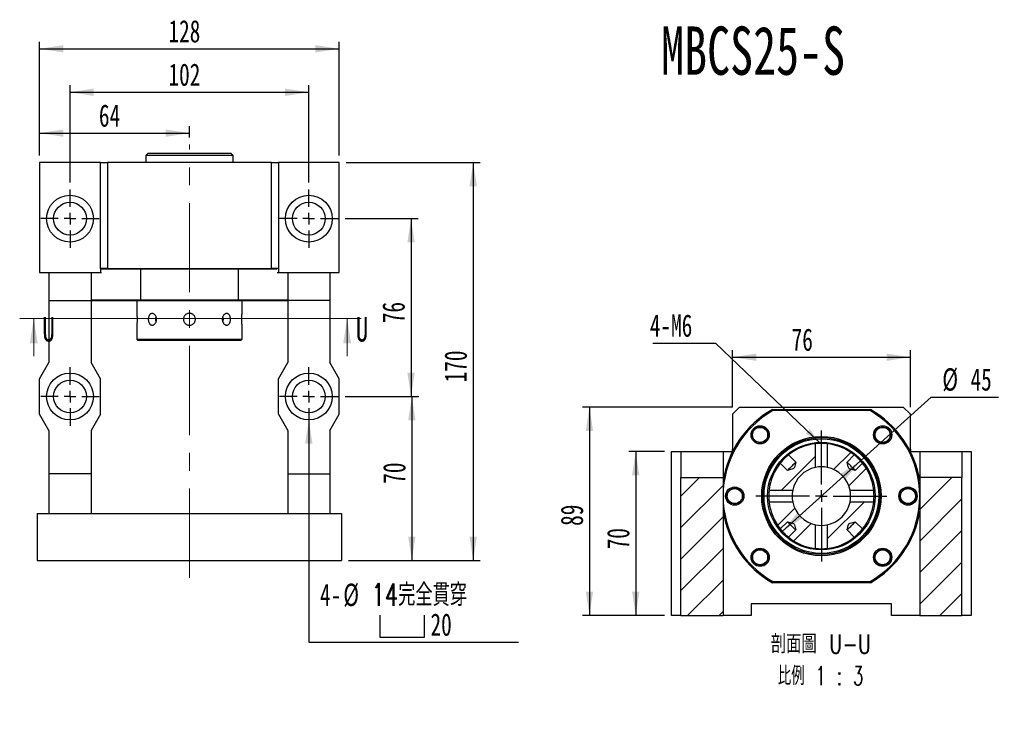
# Model space of a CAD drawing. Header units: millimetres. Extents: x 26 to 284, y 9 to 193.
# Tile 2 of 4: x 36 to 176, y 94 to 193. Entities that reach past the tile are written whole.
import ezdxf

# ---------------------------------------------------------------- set-up
doc = ezdxf.new("R2010")
doc.units = ezdxf.units.MM
doc.linetypes.add('CENTERX2', pattern=[20.32, 12.7, -2.54, 2.54, -2.54])
doc.layers.add('圖層0', color=7, linetype='Continuous')
doc.styles.add('SLDTEXTSTYLE0', font='TXT', dxfattribs={"width": 0.7})
doc.styles.add('SLDTEXTSTYLE1', font='TXT', dxfattribs={"width": 0.7, "bigfont": 'bigfont'})
doc.styles.add('SLDTEXTSTYLE3', font='TXT', dxfattribs={"width": 0.75})
doc.styles.add('SLDTEXTSTYLE4', font='TXT', dxfattribs={"width": 0.75, "bigfont": 'bigfont'})
doc.styles.add('SLDTEXTSTYLE5', font='TXT', dxfattribs={"width": 0.65625, "bigfont": 'bigfont'})
doc.dimstyles.new('SLDDIMSTYLE2', dxfattribs={"dimtxt": 0.18, "dimasz": 2.5, "dimexe": 0, "dimexo": 0.0625, "dimgap": 0, "dimtad": 0, "dimtih": 1, "dimtoh": 1, "dimdec": 0, "dimrnd": 1e-09, "dimzin": 0, "dimdsep": 46, "dimtxsty": 'Standard', "dimsah": 1, "dimcen": 0.09, "dimadec": 0, "dimazin": 0, "dimtfac": 2.5, "dimtdec": 0, "dimtofl": 0, "dimtmove": 0, "dimatfit": 3, "dimfxl": 0, "dimfrac": 2, "dimtolj": 1, "dimtzin": 0, "dimarcsym": 0})
doc.dimstyles.new('SLDDIMSTYLE3', dxfattribs={"dimtxt": 3.389974, "dimasz": 2.5, "dimexe": 0, "dimexo": 0.0625, "dimgap": 0.847493, "dimtad": 1, "dimlfac": 3, "dimrnd": 1e-09, "dimzin": 12, "dimdsep": 46, "dimtxsty": 'SLDTEXTSTYLE0', "dimsah": 1, "dimcen": 0.09, "dimadec": 0, "dimazin": 3, "dimtfac": 1, "dimtofl": 0, "dimtmove": 0, "dimatfit": 3, "dimfxl": 0, "dimfrac": 2, "dimtolj": 1, "dimtzin": 12, "dimarcsym": 0})
doc.dimstyles.new('SLDDIMSTYLE4', dxfattribs={"dimtxt": 3.389974, "dimasz": 2.5, "dimexe": 0, "dimexo": 0.0625, "dimgap": 0.847493, "dimtad": 0, "dimtih": 1, "dimtoh": 1, "dimlfac": 3, "dimrnd": 1e-09, "dimzin": 12, "dimdsep": 46, "dimtxsty": 'SLDTEXTSTYLE0', "dimsah": 1, "dimcen": 0, "dimadec": 0, "dimazin": 3, "dimtfac": 1, "dimtofl": 0, "dimtmove": 0, "dimatfit": 3, "dimfxl": 0, "dimfrac": 2, "dimtolj": 1, "dimtzin": 12, "dimarcsym": 0})
doc.dimstyles.new('SLDDIMSTYLE5', dxfattribs={"dimtxt": 3.389974, "dimasz": 2.5, "dimexe": 0, "dimexo": 0.0625, "dimgap": 0.847493, "dimtad": 0, "dimtih": 1, "dimtoh": 1, "dimlfac": 3, "dimrnd": 1e-09, "dimzin": 12, "dimdsep": 46, "dimtxsty": 'SLDTEXTSTYLE0', "dimsah": 1, "dimcen": 0, "dimadec": 0, "dimazin": 3, "dimtfac": 1, "dimtmove": 0, "dimatfit": 3, "dimfxl": 0, "dimfrac": 2, "dimtolj": 1, "dimtzin": 12, "dimarcsym": 0})

# ---------------------------------------------------------------- blocks, each defined once
blk = doc.blocks.new('_D_1')
at = {"layer": '圖層0', "color": 7}
for p, q in [((82.09, 139.59), (92.59, 139.59)), ((91.59, 139.59), (91.59, 116.26)), ((82.59, 116.26), (92.59, 116.26))]:
    blk.add_line(p, q, dxfattribs=at)
for points in [[(91.59, 139.59), (91.07, 136.2), (92.11, 136.2)], [(91.59, 116.26), (92.11, 119.65), (91.07, 119.65)]]:
    blk.add_solid(points, dxfattribs=at)
at = {"layer": '圖層0', "color": 7, "insert": (87.5, 127.17), "char_height": 3.175, "attachment_point": 1, "rotation": 90, "style": 'SLDTEXTSTYLE0'}
blk.add_mtext('70', dxfattribs=at)
blk = doc.blocks.new('_D_2')
at = {"layer": '圖層0', "color": 7}
for p, q in [((82.26, 172.93), (101.33, 172.93)), ((100.33, 172.93), (100.33, 116.26)), ((82.59, 116.26), (101.33, 116.26))]:
    blk.add_line(p, q, dxfattribs=at)
for points in [[(100.33, 172.93), (99.81, 169.54), (100.85, 169.54)], [(100.33, 116.26), (100.85, 119.65), (99.81, 119.65)]]:
    blk.add_solid(points, dxfattribs=at)
at = {"layer": '圖層0', "color": 7, "insert": (96.24, 141.61), "char_height": 3.175, "attachment_point": 1, "rotation": 90, "style": 'SLDTEXTSTYLE0'}
blk.add_mtext('170', dxfattribs=at)
blk = doc.blocks.new('_D_3')
at = {"layer": '圖層0', "color": 7}
for p, q in [((38.59, 173.93), (38.59, 178.1)), ((59.92, 176.5), (59.92, 178.1)), ((38.59, 177.1), (59.92, 177.1))]:
    blk.add_line(p, q, dxfattribs=at)
for points in [[(38.59, 177.1), (41.98, 176.58), (41.98, 177.62)], [(59.92, 177.1), (56.53, 177.62), (56.53, 176.58)]]:
    blk.add_solid(points, dxfattribs=at)
at = {"layer": '圖層0', "color": 7, "insert": (47.04, 181.19), "char_height": 3.175, "attachment_point": 1, "style": 'SLDTEXTSTYLE0'}
blk.add_mtext('64', dxfattribs=at)
blk = doc.blocks.new('_D_4')
at = {"layer": '圖層0', "color": 7}
for p, q in [((38.59, 173.93), (38.59, 190.11)), ((81.26, 173.93), (81.26, 190.11)), ((38.59, 189.11), (81.26, 189.11))]:
    blk.add_line(p, q, dxfattribs=at)
for points in [[(38.59, 189.11), (41.98, 188.59), (41.98, 189.63)], [(81.26, 189.11), (77.87, 189.63), (77.87, 188.59)]]:
    blk.add_solid(points, dxfattribs=at)
at = {"layer": '圖層0', "color": 7, "insert": (56.94, 193.2), "char_height": 3.175, "attachment_point": 1, "style": 'SLDTEXTSTYLE0'}
blk.add_mtext('128', dxfattribs=at)
blk = doc.blocks.new('SW_SYMBOL_HOLE_SPOT')
at = {"layer": '圖層0', "color": 0}
for p, q in [((0, 875), (0, 75)), ((1600, 75), (1600, 875)), ((0, 75), (1600, 75))]:
    blk.add_line(p, q, dxfattribs=at)
blk = doc.blocks.new('_D_5')
at = {"layer": '圖層0'}
for p, q in [((76.92, 136.26), (76.92, 104.61)), ((76.92, 104.61), (106.76, 104.61))]:
    blk.add_line(p, q, dxfattribs=at)
blk.add_solid([(76.92, 136.26), (76.4, 132.87), (77.45, 132.87)], dxfattribs=at)
at = {"layer": '圖層0', "xscale": 0.003964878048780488, "yscale": 0.003964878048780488, "zscale": 0.003964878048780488}
blk.add_blockref('SW_SYMBOL_HOLE_SPOT', (87.05, 105), dxfattribs=at)
at = {"layer": '圖層0', "char_height": 3.175, "attachment_point": 1}
for s, insert, style in [('4-', (78.51, 112.94), 'SLDTEXTSTYLE0'), ('%%c', (81.83, 112.94), 'SLDTEXTSTYLE0'), ('14\\M+18AAE\\M+19153\\M+18AD1\\M+190FA', (85.85, 112.94), 'SLDTEXTSTYLE1'), ('20', (94.25, 108.7), 'SLDTEXTSTYLE0')]:
    blk.add_mtext(s, dxfattribs=dict(at, insert=insert, style=style))
blk = doc.blocks.new('_D_6')
at = {"layer": '圖層0', "color": 7}
for p, q in [((42.92, 170.09), (42.92, 183.93)), ((76.92, 170.09), (76.92, 183.93)), ((42.92, 182.93), (76.92, 182.93))]:
    blk.add_line(p, q, dxfattribs=at)
for points in [[(42.92, 182.93), (46.31, 182.4), (46.31, 183.45)], [(76.92, 182.93), (73.53, 183.45), (73.53, 182.4)]]:
    blk.add_solid(points, dxfattribs=at)
at = {"layer": '圖層0', "color": 7, "insert": (56.94, 187.02), "char_height": 3.175, "attachment_point": 1, "style": 'SLDTEXTSTYLE0'}
blk.add_mtext('102', dxfattribs=at)
blk = doc.blocks.new('_D_7')
at = {"layer": '圖層0', "color": 7}
for p, q in [((82.09, 164.93), (92.48, 164.93)), ((91.48, 164.93), (91.48, 139.59)), ((82.09, 139.59), (92.48, 139.59))]:
    blk.add_line(p, q, dxfattribs=at)
for points in [[(91.48, 164.93), (90.96, 161.54), (92, 161.54)], [(91.48, 139.59), (92, 142.98), (90.96, 142.98)]]:
    blk.add_solid(points, dxfattribs=at)
at = {"layer": '圖層0', "color": 7, "insert": (87.39, 150.04), "char_height": 3.175, "attachment_point": 1, "rotation": 90, "style": 'SLDTEXTSTYLE0'}
blk.add_mtext('76', dxfattribs=at)
blk = doc.blocks.new('SW_CENTERMARKSYMBOL_2')
at = {"layer": '圖層0', "color": 0}
for p, q in [((0, 1.67), (0, 4.17)), ((-1.67, 0), (-4.17, 0)), ((0, 0), (-0.83, 0)), ((0, 0), (0, 0.83)), ((0, 0), (0, -0.83)), ((0, 0), (0.83, 0)), ((1.67, 0), (4.17, 0)), ((0, -1.67), (0, -4.17))]:
    blk.add_line(p, q, dxfattribs=at)
blk = doc.blocks.new('SW_CENTERMARKSYMBOL_3')
at = {"layer": '圖層0', "color": 0}
for p, q in [((0, 1.67), (0, 4.17)), ((-1.67, 0), (-4.17, 0)), ((0, 0), (-0.83, 0)), ((0, 0), (0, 0.83)), ((0, 0), (0, -0.83)), ((0, 0), (0.83, 0)), ((1.67, 0), (4.17, 0)), ((0, -1.67), (0, -4.17))]:
    blk.add_line(p, q, dxfattribs=at)
blk = doc.blocks.new('SW_CENTERMARKSYMBOL_4')
at = {"layer": '圖層0', "color": 0}
for p, q in [((0, 1.67), (0, 4.17)), ((-1.67, 0), (-4.17, 0)), ((0, 0), (-0.83, 0)), ((0, 0), (0, 0.83)), ((0, 0), (0, -0.83)), ((0, 0), (0.83, 0)), ((1.67, 0), (4.17, 0)), ((0, -1.67), (0, -4.17))]:
    blk.add_line(p, q, dxfattribs=at)
blk = doc.blocks.new('SW_CENTERMARKSYMBOL_5')
at = {"layer": '圖層0', "color": 0}
for p, q in [((0, 1.67), (0, 4.17)), ((-1.67, 0), (-4.17, 0)), ((0, 0), (-0.83, 0)), ((0, 0), (0, 0.83)), ((0, 0), (0, -0.83)), ((0, 0), (0.83, 0)), ((1.67, 0), (4.17, 0)), ((0, -1.67), (0, -4.17))]:
    blk.add_line(p, q, dxfattribs=at)
blk = doc.blocks.new('_D_8')
at = {"layer": '圖層0', "color": 7}
for p, q in [((127.57, 131.74), (122.47, 131.74)), ((123.47, 131.74), (123.47, 108.41)), ((127.57, 108.41), (122.47, 108.41))]:
    blk.add_line(p, q, dxfattribs=at)
for points in [[(123.47, 131.74), (122.95, 128.35), (123.99, 128.35)], [(123.47, 108.41), (123.99, 111.8), (122.95, 111.8)]]:
    blk.add_solid(points, dxfattribs=at)
at = {"layer": '圖層0', "color": 7, "insert": (119.38, 117.83), "char_height": 3.175, "attachment_point": 1, "rotation": 90, "style": 'SLDTEXTSTYLE0'}
blk.add_mtext('70', dxfattribs=at)
blk = doc.blocks.new('_D_9')
at = {"layer": '圖層0', "color": 7}
for p, q in [((137.24, 138.08), (115.88, 138.08)), ((116.88, 138.08), (116.88, 108.41)), ((127.57, 108.41), (115.88, 108.41))]:
    blk.add_line(p, q, dxfattribs=at)
for points in [[(116.88, 138.08), (116.36, 134.69), (117.4, 134.69)], [(116.88, 108.41), (117.4, 111.8), (116.36, 111.8)]]:
    blk.add_solid(points, dxfattribs=at)
at = {"layer": '圖層0', "color": 7, "insert": (112.79, 121.17), "char_height": 3.175, "attachment_point": 1, "rotation": 90, "style": 'SLDTEXTSTYLE0'}
blk.add_mtext('89', dxfattribs=at)
blk = doc.blocks.new('_D_10')
at = {"layer": '圖層0', "color": 7}
for p, q in [((137.24, 138.08), (137.24, 146.19)), ((162.57, 138.08), (162.57, 146.19)), ((137.24, 145.19), (162.57, 145.19))]:
    blk.add_line(p, q, dxfattribs=at)
for points in [[(137.24, 145.19), (140.63, 144.67), (140.63, 145.71)], [(162.57, 145.19), (159.18, 145.71), (159.18, 144.67)]]:
    blk.add_solid(points, dxfattribs=at)
at = {"layer": '圖層0', "color": 7, "insert": (145.67, 149.28), "char_height": 3.175, "attachment_point": 1, "style": 'SLDTEXTSTYLE0'}
blk.add_mtext('76', dxfattribs=at)
blk = doc.blocks.new('_D_11')
at = {"layer": '圖層0', "color": 7}
for p, q in [((155.47, 130.44), (165.53, 139.52)), ((165.53, 139.52), (175.12, 139.52)), ((144.34, 120.39), (155.47, 130.44))]:
    blk.add_line(p, q, dxfattribs=at)
for points in [[(155.47, 130.44), (152.61, 128.55), (153.3, 127.78)], [(144.34, 120.39), (147.2, 122.27), (146.5, 123.04)]]:
    blk.add_solid(points, dxfattribs=at)
at = {"layer": '圖層0', "color": 7, "char_height": 3.175, "attachment_point": 1, "style": 'SLDTEXTSTYLE0'}
for s, insert in [('%%c', (167.12, 143.61)), ('45', (171.14, 143.61))]:
    blk.add_mtext(s, dxfattribs=dict(at, insert=insert))
blk = doc.blocks.new('SW_NOTE_1')
at = {"layer": '圖層0', "color": 0, "char_height": 2.6458, "attachment_point": 2}
for s, insert, style in [('\\M+19655\\M+196CA\\M+19AA4 U-U', (8.6, 3.41), 'SLDTEXTSTYLE4'), ('\\M+194E4\\M+197E1 1 : 3', (8.56, -1.12), 'SLDTEXTSTYLE5')]:
    blk.add_mtext(s, dxfattribs=dict(at, insert=insert, style=style))
blk = doc.blocks.new('SW_NOTE_2')
at = {"layer": '圖層0', "color": 0}
blk.add_line((-8.96, 0), (0, 0), dxfattribs=at)
at = {"layer": '圖層0', "color": 0, "insert": (-9.37, 4.11), "char_height": 3.175, "attachment_point": 1, "style": 'SLDTEXTSTYLE0'}
blk.add_mtext('4-M6', dxfattribs=at)
blk = doc.blocks.new('SW_CENTERMARKSYMBOL_6')
at = {"layer": '圖層0', "color": 0}
for p, q in [((0, 1.67), (0, 9.33)), ((-1.67, 0), (-9.33, 0)), ((0, 0), (-0.83, 0)), ((0, 0), (0, 0.83)), ((0, 0), (0, -0.83)), ((0, 0), (0.83, 0)), ((1.67, 0), (9.33, 0)), ((0, -1.67), (0, -9.33))]:
    blk.add_line(p, q, dxfattribs=at)

msp = doc.modelspace()

# ---------------------------------------------------------------- hatches: boundary and pattern name
at = {"layer": '圖層0', "linetype": 'Continuous', "lineweight": 18}
h = msp.add_hatch(dxfattribs=at)
h.set_pattern_fill('ANSI31', color=256, style=0)
edge = h.paths.add_edge_path(flags=0)
edge.add_line((145.2194, 131.2683), (146.2476, 130.2401))
edge.add_spline(control_points=[(146.2476, 130.2401), (146.1725, 129.9423), (146.1762, 129.6008), (145.9925, 129.3547), (145.9826, 129.3413), (145.9702, 129.3295), (145.9566, 129.32), (145.9256, 129.2985), (145.889, 129.2858), (145.8532, 129.2738), (145.6881, 129.2189), (145.5179, 129.1804), (145.3493, 129.1375), (145.2581, 129.1143), (145.167, 129.0913), (145.0758, 129.0683)], knot_values=[0.00212331, 0.00212331, 0.00212331, 0.00212331, 0.00488726, 0.00488726, 0.00488726, 0.00502851, 0.00502851, 0.00502851, 0.0053502, 0.0053502, 0.0053502, 0.00682943, 0.00682943, 0.00682943, 0.0076286, 0.0076286, 0.0076286, 0.0076286], weights=[1, 1, 1, 1, 1, 1, 1, 1, 1, 1, 1, 1, 1, 1, 1, 1], degree=3, periodic=0)
edge.add_line((145.0758, 129.0683), (144.0476, 130.0965))
edge.add_arc((149.9043, 125.4115), 7.5, 141.342894, 173.528263)
edge.add_line((142.4521, 126.2569), (145.8243, 126.2569))
edge.add_arc((149.9043, 125.4115), 4.1667, 101.705633, 168.294367, ccw=False)
edge.add_line((149.059, 129.4916), (149.059, 132.8637))
edge.add_arc((149.9043, 125.4115), 7.5, 96.471737, 128.657106)
h = msp.add_hatch(dxfattribs=at)
h.set_pattern_fill('ANSI31', color=256, style=0)
edge = h.paths.add_edge_path(flags=0)
edge.add_line((155.7611, 130.0965), (154.7329, 129.0683))
edge.add_spline(control_points=[(154.7329, 129.0683), (154.6763, 129.0825), (154.6198, 129.0968), (154.5632, 129.1111), (154.4387, 129.1427), (154.3141, 129.1743), (154.1899, 129.2071), (154.125, 129.2242), (154.0601, 129.2415), (153.9959, 129.261), (153.9607, 129.2717), (153.9255, 129.2828), (153.892, 129.298), (153.8727, 129.3067), (153.8537, 129.3172), (153.8377, 129.3312), (153.8215, 129.3454), (153.8087, 129.3636), (153.7988, 129.3827), (153.7653, 129.4467), (153.7486, 129.5182), (153.7294, 129.5878), (153.6694, 129.8042), (153.6159, 130.0223), (153.5611, 130.2401)], knot_values=[0.00168531, 0.00168531, 0.00168531, 0.00168531, 0.00221022, 0.00221022, 0.00221022, 0.00336671, 0.00336671, 0.00336671, 0.00397082, 0.00397082, 0.00397082, 0.0043018, 0.0043018, 0.0043018, 0.00449391, 0.00449391, 0.00449391, 0.00468967, 0.00468967, 0.00468967, 0.00534546, 0.00534546, 0.00534546, 0.00738304, 0.00738304, 0.00738304, 0.00738304], weights=[1, 1, 1, 1, 1, 1, 1, 1, 1, 1, 1, 1, 1, 1, 1, 1, 1, 1, 1, 1, 1, 1, 1, 1, 1], degree=3, periodic=0)
edge.add_line((153.5611, 130.2401), (154.5893, 131.2683))
edge.add_arc((149.9043, 125.4115), 7.5, 51.342894, 83.528263)
edge.add_line((150.7497, 132.8637), (150.7497, 129.4916))
edge.add_arc((149.9043, 125.4115), 4.1667, 11.705633, 78.294367, ccw=False)
edge.add_line((153.9843, 126.2569), (157.3565, 126.2569))
edge.add_arc((149.9043, 125.4115), 7.5, 6.471737, 38.657106)
h = msp.add_hatch(dxfattribs=at)
h.set_pattern_fill('ANSI31', color=256, style=0)
h.paths.add_polyline_path([(129.9043, 128.0782), (129.9043, 108.4115), (135.9043, 108.4115), (135.9043, 128.0782)], flags=0)
h = msp.add_hatch(dxfattribs=at)
h.set_pattern_fill('ANSI31', color=256, style=0)
h.paths.add_polyline_path([(169.9043, 128.0782), (163.9043, 128.0782), (163.9043, 108.4115), (169.9043, 108.4115)], flags=0)
h = msp.add_hatch(dxfattribs=at)
h.set_pattern_fill('ANSI31', color=256, style=0)
edge = h.paths.add_edge_path(flags=0)
edge.add_spline(control_points=[(145.0758, 121.7548), (145.2935, 121.6999), (145.5117, 121.6465), (145.7281, 121.5865), (145.7976, 121.5672), (145.8692, 121.5506), (145.9332, 121.5171), (145.9522, 121.5071), (145.9704, 121.4943), (145.9846, 121.4782), (145.9986, 121.4622), (146.0092, 121.4432), (146.0179, 121.4239), (146.0331, 121.3904), (146.0442, 121.3552), (146.0549, 121.32), (146.0744, 121.2558), (146.0916, 121.1909), (146.1088, 121.126), (146.1416, 121.0018), (146.1732, 120.8772), (146.2047, 120.7526), (146.2191, 120.6961), (146.2333, 120.6396), (146.2476, 120.583)], knot_values=[0.0095464, 0.0095464, 0.0095464, 0.0095464, 0.01156738, 0.01156738, 0.01156738, 0.01221782, 0.01221782, 0.01221782, 0.01241199, 0.01241199, 0.01241199, 0.01260253, 0.01260253, 0.01260253, 0.01293081, 0.01293081, 0.01293081, 0.01352999, 0.01352999, 0.01352999, 0.01467706, 0.01467706, 0.01467706, 0.01519769, 0.01519769, 0.01519769, 0.01519769], weights=[1, 1, 1, 1, 1, 1, 1, 1, 1, 1, 1, 1, 1, 1, 1, 1, 1, 1, 1, 1, 1, 1, 1, 1, 1], degree=3, periodic=0)
edge.add_line((146.2476, 120.583), (145.2194, 119.5548))
edge.add_arc((149.9043, 125.4115), 7.5, 231.342894, 263.528263)
edge.add_line((149.059, 117.9593), (149.059, 121.3315))
edge.add_arc((149.9043, 125.4115), 4.1667, 191.705633, 258.294367, ccw=False)
edge.add_line((145.8243, 124.5662), (142.4521, 124.5662))
edge.add_arc((149.9043, 125.4115), 7.5, 186.471737, 218.657106)
edge.add_line((144.0476, 120.7266), (145.0758, 121.7548))
h = msp.add_hatch(dxfattribs=at)
h.set_pattern_fill('ANSI31', color=256, style=0)
edge = h.paths.add_edge_path(flags=0)
edge.add_arc((149.9043, 125.4115), 7.5, 276.471737, 308.657106)
edge.add_line((154.5893, 119.5548), (153.5611, 120.583))
edge.add_spline(control_points=[(153.5611, 120.583), (153.6159, 120.8007), (153.6694, 121.0189), (153.7294, 121.2353), (153.7486, 121.3048), (153.7653, 121.3764), (153.7988, 121.4404), (153.8087, 121.4594), (153.8215, 121.4776), (153.8377, 121.4918), (153.8537, 121.5058), (153.8727, 121.5164), (153.892, 121.5251), (153.9255, 121.5403), (153.9607, 121.5514), (153.9959, 121.5621), (154.0601, 121.5816), (154.125, 121.5988), (154.1899, 121.616), (154.3141, 121.6488), (154.4387, 121.6804), (154.5632, 121.712), (154.6198, 121.7263), (154.6763, 121.7405), (154.7329, 121.7548)], knot_values=[0.0095464, 0.0095464, 0.0095464, 0.0095464, 0.01156738, 0.01156738, 0.01156738, 0.01221782, 0.01221782, 0.01221782, 0.01241199, 0.01241199, 0.01241199, 0.01260253, 0.01260253, 0.01260253, 0.01293081, 0.01293081, 0.01293081, 0.01352999, 0.01352999, 0.01352999, 0.01467706, 0.01467706, 0.01467706, 0.01519769, 0.01519769, 0.01519769, 0.01519769], weights=[1, 1, 1, 1, 1, 1, 1, 1, 1, 1, 1, 1, 1, 1, 1, 1, 1, 1, 1, 1, 1, 1, 1, 1, 1], degree=3, periodic=0)
edge.add_line((154.7329, 121.7548), (155.7611, 120.7266))
edge.add_arc((149.9043, 125.4115), 7.5, 321.342894, 353.528263)
edge.add_line((157.3565, 124.5662), (153.9843, 124.5662))
edge.add_arc((149.9043, 125.4115), 4.1667, 281.705633, 348.294367, ccw=False)
edge.add_line((150.7497, 121.3315), (150.7497, 117.9593))

# ---------------------------------------------------------------- linework, layer by layer
at = {"color": 7, "linetype": 'Continuous', "lineweight": 25}
for p, q in [((54.0409, 174.2592), (53.7076, 173.9258)), ((53.7076, 173.9258), (53.7076, 172.9258)), ((55.9035, 173.9258), (53.7076, 173.9258)), ((54.0409, 174.2592), (56.119, 174.2592)), ((66.1409, 173.9258), (55.9035, 173.9258)), ((56.119, 174.2592), (65.8076, 174.2592)), ((66.1409, 173.9258), (65.8076, 174.2592)), ((66.1409, 172.9258), (66.1409, 173.9258)), ((38.5909, 172.9258), (38.5909, 157.2592)), ((47.2576, 172.9258), (38.5909, 172.9258)), ((47.2576, 157.8258), (47.2576, 172.9258)), ((47.2576, 172.9258), (48.2576, 172.9258)), ((71.5909, 172.9258), (48.2576, 172.9258)), ((48.2576, 172.9258), (48.2576, 157.8258)), ((71.5909, 157.8258), (71.5909, 172.9258)), ((71.5909, 172.9258), (72.5909, 172.9258)), ((72.5909, 172.9258), (72.5909, 157.8258)), ((81.2576, 172.9258), (72.5909, 172.9258)), ((81.2576, 157.2592), (81.2576, 172.9258)), ((38.5909, 157.2592), (39.9243, 157.2592)), ((39.9243, 157.2592), (45.9243, 157.2592)), ((39.9243, 157.2592), (39.9243, 153.2592)), ((45.9243, 157.2592), (47.2521, 157.2592)), ((45.9243, 157.2592), (45.9243, 153.2592)), ((48.2576, 157.8258), (47.2576, 157.8258)), ((47.2576, 157.8258), (47.2576, 157.2592)), ((47.2576, 157.2592), (47.4243, 157.2592)), ((52.9541, 157.7092), (47.4243, 157.7092)), ((48.2576, 157.8258), (71.5909, 157.8258)), ((52.9849, 157.8258), (52.9541, 157.7092)), ((66.8944, 157.7092), (52.9541, 157.7092)), ((52.9541, 157.7092), (52.9541, 153.3758)), ((66.8944, 157.7092), (66.8636, 157.8258)), ((72.4243, 157.7092), (66.8944, 157.7092)), ((66.8944, 153.3758), (66.8944, 157.7092)), ((72.5909, 157.8258), (71.5909, 157.8258)), ((72.4243, 157.2592), (72.5909, 157.2592)), ((72.5909, 157.8258), (72.5909, 157.2592)), ((72.5964, 157.2592), (73.9243, 157.2592)), ((73.9243, 157.2592), (79.9243, 157.2592)), ((73.9243, 157.2592), (73.9243, 153.2592)), ((79.9243, 157.2592), (81.2576, 157.2592)), ((79.9243, 157.2592), (79.9243, 153.2592)), ((39.9243, 153.2592), (45.9243, 153.2592)), ((39.9243, 153.2592), (39.9243, 144.4258)), ((45.9243, 153.3758), (52.9541, 153.3758)), ((45.9243, 153.2592), (45.9243, 144.4258)), ((52.9981, 153.2092), (45.9243, 153.2092)), ((52.4243, 153.2092), (52.4243, 151.4425)), ((52.9541, 153.3758), (66.8944, 153.3758)), ((66.8505, 153.2092), (52.9981, 153.2092)), ((73.9243, 153.2092), (66.8505, 153.2092)), ((66.8944, 153.3758), (73.9243, 153.3758)), ((67.4243, 151.4399), (67.4243, 153.2092)), ((79.9243, 153.2592), (73.9243, 153.2592)), ((73.9243, 153.2592), (73.9243, 144.4258)), ((79.9243, 153.2592), (79.9243, 144.4258)), ((52.4243, 149.7451), (52.4243, 147.7592)), ((67.4243, 147.7592), (67.4243, 149.7425)), ((52.4243, 147.7592), (52.5909, 147.5925)), ((52.4243, 147.7592), (67.4243, 147.7592)), ((67.2576, 147.5925), (52.5909, 147.5925)), ((67.2576, 147.5925), (67.4243, 147.7592)), ((38.5909, 142.0925), (39.9243, 144.4258)), ((47.2576, 142.0925), (45.9243, 144.4258)), ((72.5909, 142.0925), (73.9243, 144.4258)), ((81.2576, 142.0925), (79.9243, 144.4258)), ((38.5909, 137.0925), (38.5909, 142.0925)), ((47.2576, 137.0925), (47.2576, 142.0925)), ((72.5909, 137.0925), (72.5909, 142.0925)), ((81.2576, 137.0925), (81.2576, 142.0925)), ((138.2377, 138.0782), (137.2377, 137.0782)), ((138.2377, 138.0782), (161.571, 138.0782)), ((142.9342, 137.7449), (156.8745, 137.7449)), ((156.8305, 137.5782), (142.9781, 137.5782)), ((162.571, 137.0782), (161.571, 138.0782)), ((39.9243, 134.7592), (38.5909, 137.0925)), ((47.2576, 137.0925), (45.9243, 134.7592)), ((72.5909, 137.0925), (73.9243, 134.7592)), ((79.9243, 134.7592), (81.2576, 137.0925)), ((137.2377, 137.0782), (137.2377, 132.0782)), ((162.571, 132.0782), (162.571, 137.0782)), ((39.9243, 134.7592), (39.9243, 128.5925)), ((45.9243, 134.7592), (45.9243, 128.5925)), ((73.9243, 134.7592), (73.9243, 128.5925)), ((79.9243, 134.7592), (79.9243, 128.5925)), ((140.2323, 134.7007), (140.3583, 134.8994)), ((159.1935, 135.0835), (159.3569, 134.9799)), ((137.2377, 131.7558), (137.2377, 132.0782)), ((137.2377, 132.0782), (137.4043, 132.0782)), ((149.059, 129.4916), (149.059, 132.8637)), ((150.7497, 132.8637), (150.7497, 129.4916)), ((162.4043, 132.0782), (162.571, 132.0782)), ((162.571, 132.0782), (162.571, 131.7558)), ((128.571, 108.4115), (128.571, 131.7449)), ((128.571, 131.7449), (129.9043, 131.7449)), ((129.9043, 131.7449), (135.9043, 131.7449)), ((129.9043, 131.7449), (129.9043, 128.0782)), ((135.9043, 131.7449), (135.9043, 128.0782)), ((135.9043, 131.7449), (137.2322, 131.7449)), ((145.2194, 131.2683), (146.2476, 130.2401)), ((153.5611, 130.2401), (154.5893, 131.2683)), ((162.5765, 131.7449), (163.9043, 131.7449)), ((163.9043, 131.7449), (169.9043, 131.7449)), ((163.9043, 131.7449), (163.9043, 128.0782)), ((169.9043, 131.7449), (169.9043, 128.0782)), ((169.9043, 131.7449), (171.2377, 131.7449)), ((171.2377, 131.7449), (171.2377, 108.4115)), ((145.0758, 129.0683), (144.0476, 130.0965)), ((155.7611, 130.0965), (154.7329, 129.0683)), ((45.9243, 128.5925), (39.9243, 128.5925)), ((39.9243, 128.5925), (39.9243, 122.9258)), ((45.9243, 128.5925), (45.9243, 122.9258)), ((73.9243, 128.5925), (79.9243, 128.5925)), ((73.9243, 128.5925), (73.9243, 122.9258)), ((79.9243, 128.5925), (79.9243, 122.9258)), ((129.9043, 128.0782), (135.9043, 128.0782)), ((129.9043, 108.4115), (129.9043, 128.0782)), ((135.9043, 128.0782), (135.9043, 108.4115)), ((163.9043, 128.0782), (163.9043, 108.4115)), ((169.9043, 128.0782), (163.9043, 128.0782)), ((169.9043, 108.4115), (169.9043, 128.0782)), ((142.4521, 126.2569), (145.8243, 126.2569)), ((153.9843, 126.2569), (157.3565, 126.2569)), ((136.4968, 125.1408), (136.4458, 125.3682)), ((163.3119, 125.6822), (163.3501, 125.5116)), ((145.8243, 124.5662), (142.4521, 124.5662)), ((157.3565, 124.5662), (153.9843, 124.5662)), ((38.2576, 122.9258), (38.2576, 116.2592)), ((38.2576, 122.9258), (81.5909, 122.9258)), ((81.5909, 122.9258), (81.5909, 116.2592)), ((144.0476, 120.7266), (145.0758, 121.7548)), ((146.2476, 120.583), (145.2194, 119.5548)), ((149.059, 117.9593), (149.059, 121.3315)), ((150.7497, 121.3315), (150.7497, 117.9593)), ((154.5893, 119.5548), (153.5611, 120.583)), ((154.7329, 121.7548), (155.7611, 120.7266)), ((38.2576, 116.2592), (81.5909, 116.2592)), ((140.6152, 115.7396), (140.4841, 115.8226)), ((159.5763, 116.1224), (159.4911, 115.9879)), ((156.8745, 113.0782), (142.9342, 113.0782)), ((142.9781, 113.2449), (156.8305, 113.2449)), ((159.9043, 110.0782), (139.9043, 110.0782)), ((139.9043, 110.0782), (139.9043, 108.4115)), ((159.9043, 108.4115), (159.9043, 110.0782)), ((129.9043, 108.4115), (128.571, 108.4115)), ((129.9043, 108.4115), (135.9043, 108.4115)), ((139.9043, 108.4115), (135.9043, 108.4115)), ((163.9043, 108.4115), (159.9043, 108.4115)), ((163.9043, 108.4115), (169.9043, 108.4115)), ((171.2377, 108.4115), (169.9043, 108.4115))]:
    msp.add_line(p, q, dxfattribs=at)
at = {"color": 7, "linetype": 'Continuous', "lineweight": 18}
for p, q in [((84.3747, 150.6813), (35.7565, 150.6813)), ((37.7565, 145.3613), (37.7565, 150.6813)), ((82.3747, 145.3613), (82.3747, 150.6813))]:
    msp.add_line(p, q, dxfattribs=at)
at = {"color": 7, "linetype": 'Continuous', "lineweight": 25, "flags": 128}
for points in [[(64.7562, 150.5925), (64.7343, 150.8173), (64.6867, 150.9849)], [(64.6883, 150.2043), (64.7343, 150.3677), (64.7562, 150.5925)], [(146.2476, 130.2401), (146.2188, 130.2113), (146.1618, 130.1543), (146.0796, 130.0721), (145.9762, 129.9687), (145.857, 129.8495), (145.7279, 129.7204), (145.5955, 129.588), (145.4664, 129.4589), (145.3471, 129.3396), (145.2438, 129.2363), (145.1616, 129.1541), (145.1046, 129.0971), (145.0758, 129.0683)], [(146.2476, 130.2401), (146.1889, 129.9329), (146.1236, 129.6274), (145.9925, 129.3547), (145.9566, 129.32), (145.8532, 129.2738), (145.3493, 129.1375), (145.0758, 129.0683)], [(154.7329, 129.0683), (154.704, 129.0971), (154.6471, 129.1541), (154.5649, 129.2363), (154.4615, 129.3396), (154.3423, 129.4589), (154.2132, 129.588), (154.0807, 129.7204), (153.9517, 129.8495), (153.8324, 129.9687), (153.7291, 130.0721), (153.6469, 130.1543), (153.5899, 130.2113), (153.5611, 130.2401)], [(154.7329, 129.0683), (154.5632, 129.1111), (154.1899, 129.2071), (153.9959, 129.261), (153.892, 129.298), (153.8377, 129.3312), (153.7988, 129.3827), (153.7294, 129.5878), (153.5611, 130.2401)], [(145.0758, 121.7548), (145.1046, 121.726), (145.1616, 121.669), (145.2438, 121.5868), (145.3471, 121.4834), (145.4664, 121.3642), (145.5955, 121.2351), (145.7279, 121.1027), (145.857, 120.9736), (145.9762, 120.8544), (146.0796, 120.751), (146.1618, 120.6688), (146.2188, 120.6118), (146.2476, 120.583)], [(145.0758, 121.7548), (145.7281, 121.5865), (145.9332, 121.5171), (145.9846, 121.4782), (146.0179, 121.4239), (146.0549, 121.32), (146.1088, 121.126), (146.2047, 120.7526), (146.2476, 120.583)], [(153.5611, 120.583), (153.5899, 120.6118), (153.6469, 120.6688), (153.7291, 120.751), (153.8324, 120.8544), (153.9517, 120.9736), (154.0807, 121.1027), (154.2132, 121.2351), (154.3423, 121.3642), (154.4615, 121.4834), (154.5649, 121.5868), (154.6471, 121.669), (154.704, 121.726), (154.7329, 121.7548)], [(153.5611, 120.583), (153.7294, 121.2353), (153.7988, 121.4404), (153.8377, 121.4918), (153.892, 121.5251), (153.9959, 121.5621), (154.1899, 121.616), (154.5632, 121.712), (154.7329, 121.7548)]]:
    msp.add_lwpolyline(points, dxfattribs=at)
at = {"color": 7, "linetype": 'Continuous', "lineweight": 25}
for centre, radius in [((42.9243, 164.9258), 3.3333), ((76.9243, 164.9258), 3.3333), ((42.9243, 164.9258), 2.3333), ((76.9243, 164.9258), 2.3333), ((42.9243, 139.5925), 3.3333), ((42.9243, 139.5925), 2.3333), ((76.9243, 139.5925), 3.3333), ((76.9243, 139.5925), 2.3333), ((141.1833, 134.1325), 1.3), ((141.1833, 134.1325), 1.1333), ((141.1833, 134.1325), 1.0667), ((158.6253, 134.1325), 1.3), ((158.6253, 134.1325), 1.1333), ((158.6253, 134.1325), 1.0667), ((149.9043, 125.4115), 8.5), ((149.9043, 125.4115), 8.3333), ((149.9043, 125.4115), 8.1667), ((149.9043, 125.4115), 7.6667), ((137.571, 125.4115), 1.3), ((137.571, 125.4115), 1.1333), ((137.571, 125.4115), 1.0667), ((162.2377, 125.4115), 1.3), ((162.2377, 125.4115), 1.1333), ((162.2377, 125.4115), 1.0667), ((141.1833, 116.6906), 1.3), ((141.1833, 116.6906), 1.1333), ((158.6253, 116.6906), 1.3), ((158.6253, 116.6906), 1.1333), ((141.1833, 116.6906), 1.0667), ((158.6253, 116.6906), 1.0667)]:
    msp.add_circle(centre, radius, dxfattribs=at)
for centre, radius, start, end in [((56.2209, 150.5925), 1.1295, 160.360938, 199.901493), ((149.9043, 125.4115), 14.1667, 119.472932, 171.202589), ((149.9043, 125.4115), 14, 119.651845, 240.348155), ((149.9043, 125.4115), 14, 299.651845, 60.348155), ((149.9043, 125.4115), 14.1667, 8.797411, 60.527068), ((149.9043, 125.4115), 7.5, 96.471737, 128.657106), ((149.9043, 125.4115), 7.5, 83.528265, 96.471735), ((149.9043, 125.4115), 7.5, 51.342894, 83.528263), ((149.9043, 125.4116), 7.4999, 128.657015, 141.342985), ((149.9044, 125.4116), 7.4999, 38.657015, 51.342985), ((149.9043, 125.4115), 7.5, 141.342894, 173.528263), ((149.9043, 125.4115), 4.1667, 101.705633, 168.294367), ((149.9043, 125.4115), 4.1667, 78.294355, 101.705645), ((149.9043, 125.4115), 4.1667, 11.705633, 78.294367), ((149.9043, 125.4115), 7.5, 6.471737, 38.657106), ((149.9043, 125.4115), 7.5, 173.528242, 186.471758), ((149.9043, 125.4115), 4.1666, 168.294301, 191.705699), ((149.9043, 125.4115), 4.1667, 348.294355, 11.705645), ((149.9043, 125.4115), 7.5, 353.528265, 6.471735), ((149.9043, 125.4115), 7.5, 186.471737, 218.657106), ((149.9043, 125.4115), 4.1667, 191.705633, 258.294367), ((149.9043, 125.4115), 4.1667, 281.705633, 348.294367), ((149.9043, 125.4115), 7.5, 321.342894, 353.528263), ((149.9043, 125.4115), 14.1667, 188.797411, 240.527068), ((149.9043, 125.4115), 14.1667, 299.472932, 351.202589), ((149.9043, 125.4115), 7.4999, 218.657015, 231.342985), ((149.9043, 125.4115), 4.1667, 258.294355, 281.705645), ((149.9044, 125.4115), 7.4999, 308.657015, 321.342985), ((149.9043, 125.4115), 7.5, 231.342894, 263.528263), ((149.9043, 125.4115), 7.5, 276.471737, 308.657106), ((149.9043, 125.4115), 7.5, 263.528265, 276.471735)]:
    msp.add_arc(centre, radius, start, end, dxfattribs=at)
for points in [[(52.9981, 153.2092), (52.9834, 153.2647), (52.9687, 153.3203), (52.9541, 153.3758)], [(66.8944, 153.3758), (66.8798, 153.3203), (66.8652, 153.2647), (66.8505, 153.2092)], [(142.9781, 137.5782), (142.9634, 137.6338), (142.9488, 137.6893), (142.9342, 137.7449)], [(156.8745, 137.7449), (156.8599, 137.6893), (156.8452, 137.6338), (156.8305, 137.5782)], [(142.9781, 113.2449), (142.9634, 113.1893), (142.9488, 113.1338), (142.9342, 113.0782)], [(156.8745, 113.0782), (156.8599, 113.1338), (156.8452, 113.1893), (156.8305, 113.2449)]]:
    msp.add_open_spline(points, degree=3, dxfattribs=at)
for points, knots in [([(52.4243, 151.4425), (52.4245, 151.4402), (52.425, 151.4357), (52.4291, 151.3989), (52.4352, 151.3407), (52.4428, 151.2616), (52.451, 151.1629), (52.459, 151.0487), (52.4658, 150.9203), (52.4706, 150.7837), (52.4729, 150.6406), (52.4724, 150.4978), (52.4693, 150.3567), (52.4638, 150.2236), (52.4566, 150.0996), (52.4485, 149.9903), (52.4403, 149.897), (52.4331, 149.8237), (52.4276, 149.7726), (52.4246, 149.7451), (52.4245, 149.7451), (52.4245, 149.7451)], [0, 0, 0, 0, 0.05269427, 0.10692263, 0.15961521, 0.21382444, 0.26672647, 0.32115386, 0.37419112, 0.42877908, 0.48158515, 0.53593707, 0.58850603, 0.64259327, 0.695289, 0.74949596, 0.80248396, 0.8570072, 0.90999865, 0.96454335, 1, 1, 1, 1]), ([(55.243, 150.5925), (55.243, 150.5374), (55.2388, 150.4832), (55.2222, 150.3767), (55.2096, 150.3237), (55.1769, 150.2228), (55.157, 150.175), (55.1103, 150.0844), (55.0833, 150.0416), (55.0247, 149.9648), (54.9929, 149.9303), (54.9245, 149.8694), (54.8884, 149.8435), (54.8145, 149.8019), (54.7761, 149.7859), (54.6984, 149.7645), (54.6597, 149.7592), (54.5828, 149.7591), (54.5442, 149.7645), (54.4702, 149.7858), (54.4347, 149.8016), (54.3663, 149.8433), (54.3337, 149.8694), (54.2738, 149.9297), (54.2462, 149.9641), (54.1955, 150.0419), (54.1733, 150.0839), (54.1345, 150.1741), (54.1179, 150.2228), (54.0914, 150.3237), (54.0814, 150.3757), (54.068, 150.4825), (54.0645, 150.5378), (54.0645, 150.6466), (54.0678, 150.7007), (54.0812, 150.8083), (54.0913, 150.8609), (54.1176, 150.9612), (54.1341, 151.0097), (54.1731, 151.1008), (54.1953, 151.1427), (54.2453, 151.2196), (54.2734, 151.2548), (54.3334, 151.3154), (54.3654, 151.341), (54.4337, 151.3829), (54.4699, 151.399), (54.5436, 151.4203), (54.5815, 151.4258), (54.6593, 151.4259), (54.6981, 151.4205), (54.7751, 151.3994), (54.8138, 151.3834), (54.8882, 151.3417), (54.9238, 151.3161), (54.9919, 151.2557), (55.0243, 151.2206), (55.083, 151.1438), (55.1095, 151.1019), (55.1566, 151.0109), (55.1768, 150.9625), (55.2255, 150.8122), (55.243, 150.7027), (55.243, 150.5925)], [0, 0, 0, 0, 0.03125, 0.03125, 0.0625, 0.0625, 0.09375, 0.09375, 0.125, 0.125, 0.15625, 0.15625, 0.1875, 0.1875, 0.21875, 0.21875, 0.25, 0.25, 0.28125, 0.28125, 0.3125, 0.3125, 0.34375, 0.34375, 0.375, 0.375, 0.40625, 0.40625, 0.4375, 0.4375, 0.46875, 0.46875, 0.5, 0.5, 0.53125, 0.53125, 0.5625, 0.5625, 0.59375, 0.59375, 0.625, 0.625, 0.65625, 0.65625, 0.6875, 0.6875, 0.71875, 0.71875, 0.75, 0.75, 0.78125, 0.78125, 0.8125, 0.8125, 0.84375, 0.84375, 0.875, 0.875, 0.90625, 0.90625, 0.9375, 0.9375, 1, 1, 1, 1]), ([(59.9243, 149.7425), (59.8681, 149.7425), (59.8128, 149.748), (59.7041, 149.7696), (59.6501, 149.786), (59.5472, 149.8287), (59.4984, 149.8548), (59.406, 149.9165), (59.3623, 149.9523), (59.284, 150.0307), (59.2488, 150.0735), (59.1867, 150.1663), (59.1603, 150.2158), (59.1179, 150.318), (59.1015, 150.3716), (59.0797, 150.4814), (59.0743, 150.5365), (59.0742, 150.6475), (59.0798, 150.7039), (59.1015, 150.8129), (59.1175, 150.8659), (59.1601, 150.9689), (59.1867, 151.0186), (59.2482, 151.1107), (59.2833, 151.1536), (59.3626, 151.233), (59.4055, 151.2681), (59.4975, 151.3297), (59.5472, 151.3563), (59.6501, 151.399), (59.7031, 151.4151), (59.8121, 151.4369), (59.8684, 151.4425), (59.9794, 151.4425), (60.0346, 151.4371), (60.1444, 151.4154), (60.198, 151.3991), (60.3003, 151.3568), (60.3498, 151.3304), (60.4427, 151.2684), (60.4855, 151.2332), (60.5639, 151.155), (60.5999, 151.1113), (60.6616, 151.019), (60.6877, 150.9702), (60.7305, 150.8674), (60.7469, 150.8134), (60.7686, 150.7047), (60.7742, 150.6495), (60.7743, 150.5371), (60.7688, 150.4818), (60.7473, 150.3731), (60.731, 150.3191), (60.6884, 150.2161), (60.6623, 150.1673), (60.6007, 150.0749), (60.5649, 150.0311), (60.4866, 149.9527), (60.4439, 149.9175), (60.3511, 149.8553), (60.3017, 149.8289), (60.1483, 149.7651), (60.0367, 149.7425), (59.9243, 149.7425)], [0, 0, 0, 0, 0.03125, 0.03125, 0.0625, 0.0625, 0.09375, 0.09375, 0.125, 0.125, 0.15625, 0.15625, 0.1875, 0.1875, 0.21875, 0.21875, 0.25, 0.25, 0.28125, 0.28125, 0.3125, 0.3125, 0.34375, 0.34375, 0.375, 0.375, 0.40625, 0.40625, 0.4375, 0.4375, 0.46875, 0.46875, 0.5, 0.5, 0.53125, 0.53125, 0.5625, 0.5625, 0.59375, 0.59375, 0.625, 0.625, 0.65625, 0.65625, 0.6875, 0.6875, 0.71875, 0.71875, 0.75, 0.75, 0.78125, 0.78125, 0.8125, 0.8125, 0.84375, 0.84375, 0.875, 0.875, 0.90625, 0.90625, 0.9375, 0.9375, 1, 1, 1, 1]), ([(65.784, 150.5925), (65.784, 150.5374), (65.7806, 150.4832), (65.7672, 150.3767), (65.7571, 150.3237), (65.7306, 150.2228), (65.7143, 150.175), (65.6755, 150.0844), (65.6528, 150.0416), (65.6028, 149.9648), (65.5753, 149.9303), (65.5148, 149.8694), (65.4824, 149.8435), (65.4145, 149.8019), (65.3786, 149.7859), (65.3042, 149.7645), (65.2663, 149.7592), (65.1894, 149.7591), (65.1499, 149.7645), (65.0727, 149.7858), (65.0347, 149.8016), (64.9603, 149.8433), (64.924, 149.8694), (64.8563, 149.9297), (64.8244, 149.9641), (64.765, 150.0419), (64.7385, 150.0839), (64.6919, 150.1741), (64.6716, 150.2228), (64.6389, 150.3237), (64.6265, 150.3757), (64.6098, 150.4825), (64.6055, 150.5378), (64.6054, 150.6466), (64.6096, 150.7007), (64.6263, 150.8083), (64.6388, 150.8609), (64.6712, 150.9612), (64.6913, 151.0097), (64.7383, 151.1008), (64.7648, 151.1427), (64.8233, 151.2196), (64.8558, 151.2548), (64.9237, 151.3154), (64.9593, 151.341), (65.0337, 151.3829), (65.0724, 151.399), (65.1493, 151.4203), (65.1881, 151.4258), (65.266, 151.4259), (65.3039, 151.4205), (65.3776, 151.3994), (65.4138, 151.3834), (65.4822, 151.3417), (65.5142, 151.3161), (65.5743, 151.2557), (65.6025, 151.2206), (65.6526, 151.1438), (65.6748, 151.1019), (65.714, 151.0109), (65.7305, 150.9625), (65.7701, 150.8122), (65.784, 150.7027), (65.784, 150.5925)], [0, 0, 0, 0, 0.03125, 0.03125, 0.0625, 0.0625, 0.09375, 0.09375, 0.125, 0.125, 0.15625, 0.15625, 0.1875, 0.1875, 0.21875, 0.21875, 0.25, 0.25, 0.28125, 0.28125, 0.3125, 0.3125, 0.34375, 0.34375, 0.375, 0.375, 0.40625, 0.40625, 0.4375, 0.4375, 0.46875, 0.46875, 0.5, 0.5, 0.53125, 0.53125, 0.5625, 0.5625, 0.59375, 0.59375, 0.625, 0.625, 0.65625, 0.65625, 0.6875, 0.6875, 0.71875, 0.71875, 0.75, 0.75, 0.78125, 0.78125, 0.8125, 0.8125, 0.84375, 0.84375, 0.875, 0.875, 0.90625, 0.90625, 0.9375, 0.9375, 1, 1, 1, 1]), ([(67.4243, 149.7425), (67.4242, 149.743), (67.4241, 149.7442), (67.423, 149.7533), (67.4214, 149.7681), (67.4184, 149.7957), (67.4143, 149.8346), (67.4095, 149.8838), (67.4044, 149.9399), (67.3989, 150.0056), (67.3935, 150.0792), (67.3897, 150.1383), (67.3862, 150.2004), (67.383, 150.2651), (67.3803, 150.333), (67.3776, 150.4254), (67.376, 150.5205), (67.3759, 150.616), (67.3766, 150.711), (67.3787, 150.8048), (67.382, 150.8949), (67.3859, 150.9822), (67.3907, 151.0646), (67.3959, 151.1399), (67.4014, 151.2103), (67.4068, 151.2724), (67.4118, 151.3246), (67.4163, 151.3698), (67.42, 151.4044), (67.4225, 151.4268), (67.424, 151.4402), (67.424, 151.44), (67.424, 151.4399)], [0, 0, 0, 0, 0.02626425, 0.05271179, 0.07973673, 0.10696078, 0.1598156, 0.18664097, 0.21385386, 0.26691909, 0.2938517, 0.32117484, 0.34761006, 0.37422978, 0.40143317, 0.42883906, 0.48181095, 0.50870221, 0.53598938, 0.58872084, 0.61548496, 0.64263703, 0.69549431, 0.72231945, 0.74953089, 0.80268326, 0.82966193, 0.857034, 0.91019208, 0.93717822, 0.96456266, 1, 1, 1, 1]), ([(141.7515, 135.0835), (141.6265, 135.1582), (141.4874, 135.2077), (141.1999, 135.2497), (141.0519, 135.242), (140.7706, 135.1707), (140.6364, 135.1065), (140.4062, 134.935), (140.307, 134.8257), (140.2323, 134.7007)], [0, 0, 0, 0, 0.25, 0.25, 0.5, 0.5, 0.75, 0.75, 1, 1, 1, 1]), ([(142.2942, 134.3423), (142.2705, 134.4361), (142.2156, 134.6537), (142.013, 134.9123), (141.8291, 135.0327), (141.7515, 135.0835)], [0, 0, 0, 0, 0.30438678, 0.70661096, 1, 1, 1, 1]), ([(159.5763, 133.5644), (159.651, 133.6894), (159.7004, 133.8285), (159.7425, 134.116), (159.7348, 134.2639), (159.6635, 134.5453), (159.5993, 134.6794), (159.4278, 134.9096), (159.3185, 135.0088), (159.1935, 135.0835)], [0, 0, 0, 0, 0.25, 0.25, 0.5, 0.5, 0.75, 0.75, 1, 1, 1, 1]), ([(158.8926, 133.0399), (158.9665, 133.0592), (159.1639, 133.1106), (159.4049, 133.3034), (159.5255, 133.4869), (159.5763, 133.5644)], [0, 0, 0, 0, 0.25709835, 0.6866661, 1, 1, 1, 1]), ([(137.3003, 126.4858), (137.1591, 126.4502), (137.0257, 126.3868), (136.7928, 126.2132), (136.6935, 126.1032), (136.545, 125.8538), (136.4955, 125.7136), (136.4541, 125.4294), (136.4612, 125.282), (136.4968, 125.1408)], [0, 0, 0, 0, 0.25, 0.25, 0.5, 0.5, 0.75, 0.75, 1, 1, 1, 1]), ([(137.909, 126.4838), (137.7975, 126.5082), (137.5941, 126.5526), (137.3917, 126.5066), (137.3003, 126.4858)], [0, 0, 0, 0, 0.548423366, 1, 1, 1, 1]), ([(162.5084, 124.3373), (162.6496, 124.3729), (162.7829, 124.4363), (163.0159, 124.6099), (163.1151, 124.7199), (163.2637, 124.9693), (163.3131, 125.1095), (163.3546, 125.3936), (163.3475, 125.541), (163.3119, 125.6822)], [0, 0, 0, 0, 0.25, 0.25, 0.5, 0.5, 0.75, 0.75, 1, 1, 1, 1]), ([(161.9718, 124.3293), (162.0593, 124.311), (162.2386, 124.2735), (162.417, 124.3157), (162.5084, 124.3373)], [0, 0, 0, 0, 0.48775827, 1, 1, 1, 1]), ([(140.2323, 117.2587), (140.1577, 117.1337), (140.1082, 116.9946), (140.0662, 116.7071), (140.0738, 116.5591), (140.1451, 116.2778), (140.2093, 116.1436), (140.3809, 115.9134), (140.4902, 115.8142), (140.6152, 115.7396)], [0, 0, 0, 0, 0.25, 0.25, 0.5, 0.5, 0.75, 0.75, 1, 1, 1, 1]), ([(140.6818, 117.7011), (140.5792, 117.6357), (140.3973, 117.5196), (140.2824, 117.3379), (140.2323, 117.2587)], [0, 0, 0, 0, 0.56408223, 1, 1, 1, 1]), ([(157.5558, 116.3506), (157.5692, 116.3016), (157.6162, 116.1297), (157.797, 115.9113), (157.98, 115.7905), (158.0571, 115.7396)], [0, 0, 0, 0, 0.1871806, 0.65717687, 1, 1, 1, 1]), ([(158.0571, 115.7396), (158.1821, 115.6649), (158.3213, 115.6154), (158.6087, 115.5734), (158.7567, 115.581), (159.0381, 115.6523), (159.1722, 115.7165), (159.4024, 115.8881), (159.5016, 115.9974), (159.5763, 116.1224)], [0, 0, 0, 0, 0.25, 0.25, 0.5, 0.5, 0.75, 0.75, 1, 1, 1, 1])]:
    msp.add_open_spline(points, degree=3, knots=knots, dxfattribs=at)
at = {"color": 7, "linetype": 'Continuous', "lineweight": 18}
for points in [[(37.7565, 150.6813), (37.1965, 147.1813), (38.3165, 147.1813)], [(82.3747, 150.6813), (81.8147, 147.1813), (82.9347, 147.1813)]]:
    msp.add_solid(points, dxfattribs=at)
at = {"layer": '圖層0', "color": 7, "linetype": 'CENTERX2', "lineweight": 18}
msp.add_line((59.9243, 113.7904), (59.9243, 175.5027), dxfattribs=at)

# ---------------------------------------------------------------- block references
at = {"layer": '圖層0', "color": 7}
for name, p in [('SW_CENTERMARKSYMBOL_5', (42.9243, 164.9258)), ('SW_CENTERMARKSYMBOL_4', (76.9243, 164.9258)), ('SW_NOTE_2', (134.8486, 147.1733)), ('SW_CENTERMARKSYMBOL_3', (42.9243, 139.5925)), ('SW_CENTERMARKSYMBOL_2', (76.9243, 139.5925)), ('SW_CENTERMARKSYMBOL_6', (149.9043, 125.4115))]:
    msp.add_blockref(name, p, dxfattribs=at)
at = {"layer": '圖層0'}
msp.add_blockref('SW_NOTE_1', (141.2319, 102.2688), dxfattribs=at)

# ---------------------------------------------------------------- texts
at = {"color": 7, "linetype": 'Continuous', "char_height": 3.5, "attachment_point": 1, "style": 'SLDTEXTSTYLE3'}
for insert in [(38.9781, 150.919), (83.5964, 150.919)]:
    msp.add_mtext('U', dxfattribs=dict(at, insert=insert))
at = {"layer": '圖層0', "color": 7, "insert": (127.0773, 192.288), "char_height": 6.87917, "attachment_point": 1, "style": 'SLDTEXTSTYLE0'}
msp.add_mtext('MBCS25-S', dxfattribs=at)

# ---------------------------------------------------------------- dimensions: what is measured, and where the dimension line sits
at = {"layer": '圖層0', "color": 7}
for base, p1, p2, picture, middle in [((81.2576, 189.1084), (38.5909, 172.9258), (81.2576, 172.9258), '_D_4', (59.9243, 189.1084)), ((76.9243, 182.9258), (42.9243, 169.0925), (76.9243, 169.0925), '_D_6', (59.9243, 182.9258)), ((59.9243, 177.0998), (38.5909, 172.9258), (59.9243, 175.5027), '_D_3', (49.0321, 177.0998)), ((162.571, 145.1871), (137.2377, 137.0782), (162.571, 137.0782), '_D_10', (147.6607, 145.1871))]:
    dim = msp.add_linear_dim(base=base, p1=p1, p2=p2, dimstyle='SLDDIMSTYLE3', dxfattribs=at)
    dim.commit()
    dim.dimension.update_dxf_attribs({"geometry": picture, "text_midpoint": middle, "dimtype": 160})
for base, p1, p2, picture, middle in [((100.3329, 116.2592), (81.2576, 172.9258), (81.5909, 116.2592), '_D_2', (100.3329, 144.5925)), ((91.4809, 139.5925), (81.0909, 164.9258), (81.0909, 139.5925), '_D_7', (91.4809, 152.0226)), ((91.5909, 116.2592), (81.0909, 139.5925), (81.5909, 116.2592), '_D_1', (91.5909, 129.157)), ((116.8829, 108.4115), (138.2377, 138.0782), (128.571, 108.4115), '_D_9', (116.8829, 123.1609)), ((123.4711, 108.4115), (128.571, 131.7449), (128.571, 108.4115), '_D_8', (123.4711, 119.8176))]:
    dim = msp.add_linear_dim(base=base, p1=p1, p2=p2, angle=90, dimstyle='SLDDIMSTYLE3', dxfattribs=at)
    dim.commit()
    dim.dimension.update_dxf_attribs({"geometry": picture, "text_midpoint": middle, "dimtype": 160})
dim = msp.add_diameter_dim_2p(p1=(155.4714, 130.4372), p2=(144.3372, 120.3859), dimstyle='SLDDIMSTYLE5', dxfattribs=at)
dim.commit()
dim.dimension.update_dxf_attribs({"geometry": '_D_11', "text_midpoint": (171.1179, 142.0567), "dimtype": 163})
at = {"layer": '圖層0'}
dim = msp.add_diameter_dim_2p(p1=(76.9243, 142.9258), p2=(76.9243, 136.2592), text='4-%%c14完全貫穿\\P{\\fGDT;v}<>', dimstyle='SLDDIMSTYLE4', override={"dimpost": '<>'}, dxfattribs=at)
dim.commit()
dim.dimension.update_dxf_attribs({"geometry": '_D_5', "text_midpoint": (92.6346, 108.8427), "dimtype": 163})

# ---------------------------------------------------------------- leaders
at = {"layer": '圖層0', "color": 7}
msp.add_leader([(149.7726, 132.9104), (134.8486, 147.1733)], dimstyle='SLDDIMSTYLE2', dxfattribs=at)

doc.saveas('drawing.dxf')
